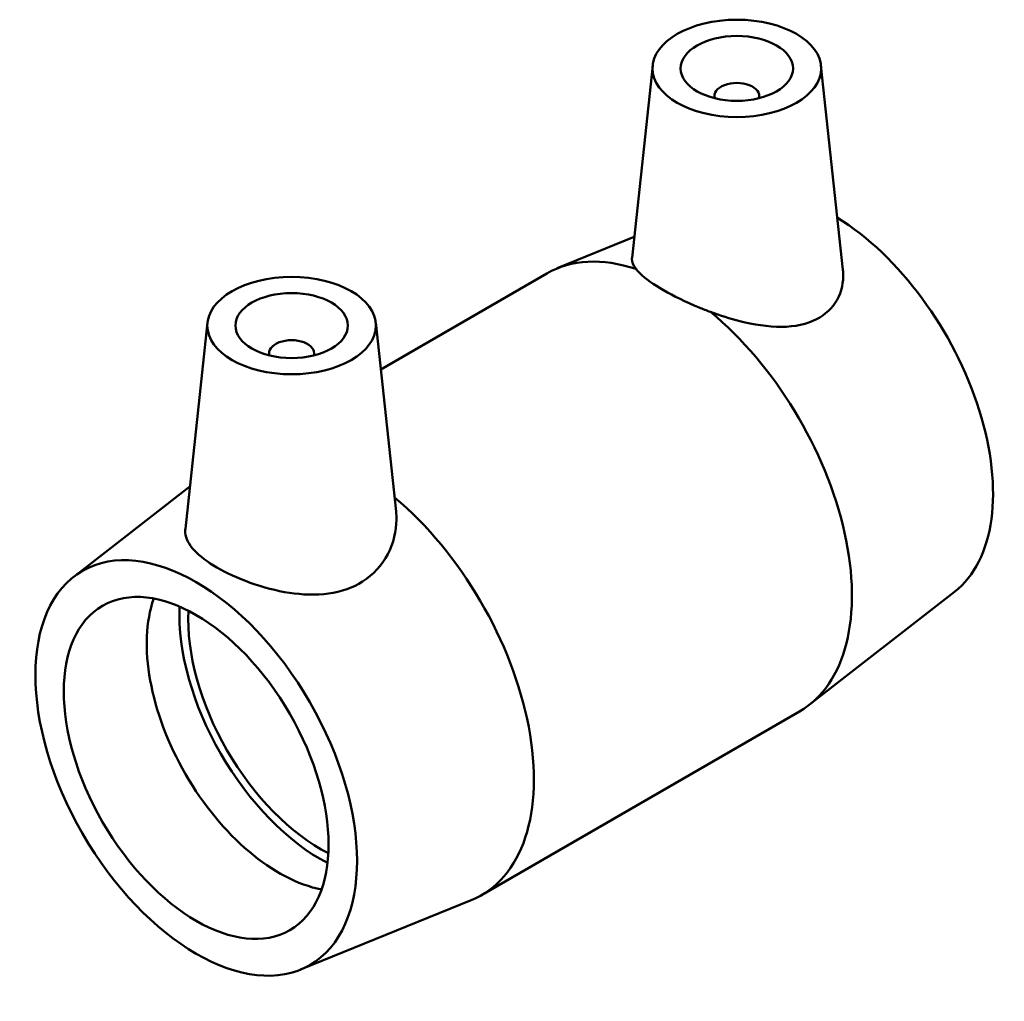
# Model space of a CAD drawing. Header units: inches. Extents: x -26 to 78, y -45 to 82.
# Tile 6 of 6: x 74.18 to 77.62, y 78.72 to 82.15. Entities that reach past the tile are written whole.
import ezdxf

# ---------------------------------------------------------------- set-up
doc = ezdxf.new("R2010")
doc.units = ezdxf.units.IN
doc.header["$MEASUREMENT"] = 0
doc.layers.add('Visible (ANSI)', color=7, linetype='Continuous', lineweight=50)

msp = doc.modelspace()

# ---------------------------------------------------------------- linework, layer by layer
at = {"layer": 'Visible (ANSI)'}
for p, q in [((76.3935, 81.9941), (76.3213, 81.3211)), ((76.9829, 81.9941), (77.0598, 81.2786)), ((76.6095, 81.8794), (76.6095, 81.8871)), ((76.767, 81.8794), (76.767, 81.8871)), ((76.329, 81.3935), (76.0595, 81.2839)), ((75.4413, 80.9302), (76.023, 81.266)), ((74.8343, 81.0939), (74.7569, 80.3724)), ((75.4238, 81.0939), (75.4948, 80.4321)), ((75.0503, 80.9869), (75.0503, 80.9792)), ((75.2078, 80.9869), (75.2078, 80.9792)), ((74.3663, 80.2044), (74.7728, 80.5204)), ((77.451, 80.1517), (76.9417, 79.7559)), ((75.7943, 79.0902), (76.908, 79.7331)), ((75.1603, 78.8292), (75.7577, 79.0723))]:
    msp.add_line(p, q, dxfattribs=at)
for centre, major_axis in [((76.6882, 81.9836), (0.2953, 0)), ((76.6882, 81.9836), (0.1969, 0)), ((75.1291, 81.0834), (0.2953, 0)), ((75.1291, 81.0834), (-0.1969, 0)), ((74.7949, 79.5351), (-0.3982, 0.6898)), ((74.7949, 79.5351), (-0.3278, 0.5677))]:
    msp.add_ellipse(centre, major_axis=major_axis, ratio=0.57735, dxfattribs=at)
for centre, major_axis, start_param, end_param in [((76.6882, 81.8871), (-0.0787, 0), 2.963882, 6.460896), ((77.0223, 80.8211), (0.3982, -0.6898), 0.079549, 2.32448), ((76.4655, 80.4996), (-0.4425, 0.7664), 5.70715, 6.283185), ((76.4655, 80.4996), (0.4425, -0.7664), 0, 2.146832), ((75.1291, 80.9869), (-0.0787, 0), 2.963882, 6.460896), ((75.3518, 79.8566), (0.4425, -0.7664), 6.203636, 8.41758), ((75.0853, 79.7027), (-0.3278, 0.5677), 0.458931, 2.682662), ((75.2305, 79.7866), (-0.3496, 0.6055), 0.736286, 2.405306), ((75.2305, 79.7866), (-0.3278, 0.5677), 0.726804, 2.414788)]:
    msp.add_ellipse(centre, major_axis=major_axis, ratio=0.57735, start_param=start_param, end_param=end_param, dxfattribs=at)
for points, knots in [([(76.3354, 81.2815), (76.3256, 81.2944), (76.321, 81.3063), (76.321, 81.3185), (76.3211, 81.3198), (76.3213, 81.3211)], [-3.7928297, -3.7928297, -3.7928297, -3.7928297, -3.5259709, -3.5259709, -3.4941189, -3.4941189, -3.4941189, -3.4941189]), ([(76.5955, 81.1313), (76.5822, 81.1363), (76.5689, 81.1414), (76.5093, 81.166), (76.4662, 81.1873), (76.3975, 81.2269), (76.3683, 81.2474), (76.3438, 81.2714), (76.3392, 81.2765), (76.3354, 81.2815)], [1.0311954, 1.0311954, 1.0311954, 1.0311954, 1.1344371, 1.1344371, 1.5045377, 1.5045377, 1.8746383, 1.8746383, 1.97788, 1.97788, 1.97788, 1.97788]), ([(77.0597, 81.2785), (77.0601, 81.275), (77.0604, 81.2714), (77.0622, 81.2363), (77.0554, 81.2026), (77.0232, 81.1449), (76.9977, 81.1211), (76.9676, 81.1056)], [-0.7249942, -0.7249942, -0.7249942, -0.7249942, -0.6864209, -0.6864209, -0.3432105, -0.3432105, 0, 0, 0, 0]), ([(76.9676, 81.1056), (76.9341, 81.0883), (76.8913, 81.0793), (76.7977, 81.0788), (76.7468, 81.087), (76.6655, 81.1074), (76.6301, 81.1185), (76.5955, 81.1313)], [0, 0, 0, 0, 0.382168, 0.382168, 0.764337, 0.764337, 1.031195, 1.031195, 1.031195, 1.031195]), ([(75.4948, 80.4321), (75.4958, 80.4229), (75.4963, 80.4137), (75.4961, 80.3649), (75.4863, 80.3217), (75.4456, 80.2446), (75.4146, 80.211), (75.3776, 80.1876)], [-0.8516956, -0.8516956, -0.8516956, -0.8516956, -0.7643366, -0.7643366, -0.3821683, -0.3821683, 0, 0, 0, 0]), ([(75.3776, 80.1876), (75.3444, 80.1665), (75.3029, 80.1517), (75.2135, 80.1392), (75.1655, 80.1413), (75.0762, 80.1549), (75.0284, 80.1676), (74.9402, 80.1992), (74.8998, 80.2182), (74.8353, 80.2554), (74.8071, 80.2761), (74.7686, 80.3175), (74.7583, 80.3385), (74.7563, 80.363), (74.7564, 80.3676), (74.7569, 80.3724)], [0, 0, 0, 0, 0.34321, 0.34321, 0.686421, 0.686421, 1.033619, 1.033619, 1.380817, 1.380817, 1.728015, 1.728015, 2.075213, 2.075213, 2.153848, 2.153848, 2.153848, 2.153848])]:
    msp.add_open_spline(points, degree=3, knots=knots, dxfattribs=at)

doc.saveas('drawing.dxf')
